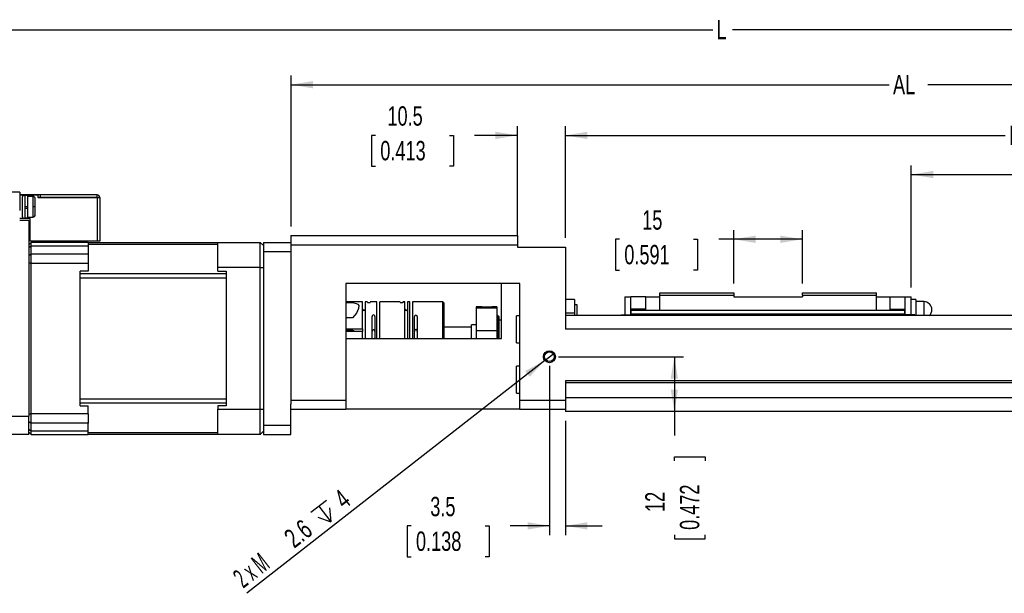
# Paper-space layout 'Layout1' of a CAD drawing. Extents: x 11 to 421, y 5 to 275.
# Tile 6 of 8: x 205 to 313, y 135 to 198. Entities that reach past the tile are written whole.
import ezdxf
from ezdxf.enums import TextEntityAlignment as Align

# ---------------------------------------------------------------- set-up
doc = ezdxf.new("R2010")
doc.units = 0
doc.layers.get('0').update_dxf_attribs({"linetype": 'CONTINUOUS'})
doc.dimstyles.new('SLDDIMSTYLE0', dxfattribs={"dimtxt": 2.116667, "dimasz": 2.4, "dimexe": 0, "dimexo": 0.0625, "dimgap": 0.529167, "dimtad": 0, "dimlfac": 2, "dimrnd": 1e-09, "dimzin": 12, "dimsah": 1, "dimcen": 0.09, "dimazin": 3, "dimtfac": 1, "dimtofl": 0, "dimtmove": 0, "dimatfit": 3})
doc.dimstyles.new('SLDDIMSTYLE1', dxfattribs={"dimtxt": 2.116667, "dimasz": 2.4, "dimexe": 0, "dimexo": 0.0625, "dimgap": 0.529167, "dimtad": 0, "dimlfac": 2, "dimrnd": 1e-09, "dimzin": 12, "dimsah": 1, "dimcen": 0.09, "dimazin": 3, "dimtfac": 1, "dimtmove": 0, "dimatfit": 3})
doc.dimstyles.new('SLDDIMSTYLE2', dxfattribs={"dimtxt": 2.116667, "dimasz": 2.4, "dimexe": 0, "dimexo": 0.0625, "dimgap": 0.529167, "dimtad": 1, "dimlfac": 2, "dimrnd": 1e-09, "dimzin": 12, "dimblk1": 'NONE', "dimsah": 1, "dimcen": 0, "dimazin": 3, "dimtfac": 1, "dimtmove": 0, "dimatfit": 3})

# ---------------------------------------------------------------- blocks, each defined once
blk = doc.blocks.new('_D_51')
at = {"color": 7, "linetype": 'CONTINUOUS'}
for p, q in [((263.16, 159.87), (263.16, 141.37)), ((264.91, 153.87), (264.91, 141.37)), ((248.03, 142.37), (247.6, 142.37)), ((247.6, 142.37), (247.6, 139)), ((256.14, 142.37), (256.57, 142.37)), ((256.57, 142.37), (256.57, 139)), ((263.16, 142.37), (258.88, 142.37)), ((264.91, 142.37), (268.91, 142.37)), ((247.6, 139), (248.03, 139)), ((256.57, 139), (256.14, 139))]:
    blk.add_line(p, q, dxfattribs=at)
for points in [[(263.16, 142.37), (260.76, 142.77), (260.76, 141.97)], [(264.91, 142.37), (267.31, 141.97), (267.31, 142.77)]]:
    blk.add_solid(points, dxfattribs=at)
at = {"color": 7, "linetype": 'CONTINUOUS', "width": 0.7}
for s, p in [('3.5', (250.13, 142.79, 26.16)), ('0.138', (248.57, 139, 26.16))]:
    blk.add_text(s, height=2.117, dxfattribs=at).set_placement(p, align=Align.BOTTOM_LEFT)
blk = doc.blocks.new('_D_54')
at = {"color": 7, "linetype": 'CONTINUOUS'}
for p, q in [((194.26, 179.87), (194.26, 197.63)), ((369.91, 167.62), (369.91, 197.63)), ((194.26, 196.63), (281, 196.63)), ((369.91, 196.63), (283.16, 196.63))]:
    blk.add_line(p, q, dxfattribs=at)
for points in [[(194.26, 196.63), (196.66, 196.23), (196.66, 197.03)], [(369.91, 196.63), (367.51, 197.03), (367.51, 196.23)]]:
    blk.add_solid(points, dxfattribs=at)
at = {"color": 7, "linetype": 'CONTINUOUS', "width": 0.7}
blk.add_text('L', height=2.12, dxfattribs=at).set_placement((281.43, 194.95, 26.16), align=Align.BOTTOM_LEFT)
blk = doc.blocks.new('_D_55')
at = {"color": 7, "linetype": 'CONTINUOUS'}
for p, q in [((234.91, 175.12), (234.91, 191.61)), ((369.91, 167.62), (369.91, 191.61)), ((234.91, 190.61), (300.28, 190.61)), ((369.91, 190.61), (304.53, 190.61))]:
    blk.add_line(p, q, dxfattribs=at)
for points in [[(234.91, 190.61), (237.31, 190.21), (237.31, 191.01)], [(369.91, 190.61), (367.51, 191.01), (367.51, 190.21)]]:
    blk.add_solid(points, dxfattribs=at)
at = {"color": 7, "linetype": 'CONTINUOUS', "width": 0.7}
blk.add_text('AL', height=2.117, dxfattribs=at).set_placement((300.71, 188.93, 26.16), align=Align.BOTTOM_LEFT)
blk = doc.blocks.new('_D_56')
at = {"color": 7, "linetype": 'CONTINUOUS'}
for p, q in [((264.91, 173.87), (264.91, 186.07)), ((364.91, 167.62), (364.91, 186.07)), ((264.91, 185.07), (312.97, 185.07)), ((364.91, 185.07), (316.84, 185.07))]:
    blk.add_line(p, q, dxfattribs=at)
for points in [[(264.91, 185.07), (267.31, 184.67), (267.31, 185.47)], [(364.91, 185.07), (362.51, 185.47), (362.51, 184.67)]]:
    blk.add_solid(points, dxfattribs=at)
at = {"color": 7, "linetype": 'CONTINUOUS', "width": 0.7}
blk.add_text('RL', height=2.117, dxfattribs=at).set_placement((313.4, 183.39, 26.16), align=Align.BOTTOM_LEFT)
blk = doc.blocks.new('_D_57')
at = {"color": 7, "linetype": 'CONTINUOUS'}
for p, q in [((302.71, 168.42), (302.71, 181.79)), ((361.91, 166.77), (361.91, 181.79)), ((302.71, 180.79), (331.17, 180.79)), ((361.91, 180.79), (333.44, 180.79))]:
    blk.add_line(p, q, dxfattribs=at)
for points in [[(302.71, 180.79), (305.11, 180.39), (305.11, 181.19)], [(361.91, 180.79), (359.51, 181.19), (359.51, 180.39)]]:
    blk.add_solid(points, dxfattribs=at)
at = {"color": 7, "linetype": 'CONTINUOUS', "width": 0.7}
blk.add_text('S', height=2.12, dxfattribs=at).set_placement((331.6, 179.11, 26.16), align=Align.BOTTOM_LEFT)
blk = doc.blocks.new('_D_58')
at = {"color": 7, "linetype": 'CONTINUOUS'}
for p, q in [((283.31, 168.87), (283.31, 174.71)), ((290.81, 168.87), (290.81, 174.71)), ((270.81, 173.71), (270.38, 173.71)), ((270.38, 173.71), (270.38, 170.34)), ((278.91, 173.71), (279.34, 173.71)), ((279.34, 173.71), (279.34, 170.34)), ((283.31, 173.71), (281.66, 173.71)), ((290.81, 173.71), (283.31, 173.71)), ((270.38, 170.34), (270.81, 170.34)), ((279.34, 170.34), (278.91, 170.34))]:
    blk.add_line(p, q, dxfattribs=at)
for points in [[(283.31, 173.71), (285.71, 173.31), (285.71, 174.11)], [(290.81, 173.71), (288.41, 174.11), (288.41, 173.31)]]:
    blk.add_solid(points, dxfattribs=at)
at = {"color": 7, "linetype": 'CONTINUOUS', "width": 0.7}
for s, p in [('15', (273.3, 174.13, 26.16)), ('0.591', (271.34, 170.34, 26.16))]:
    blk.add_text(s, height=2.117, dxfattribs=at).set_placement(p, align=Align.BOTTOM_LEFT)
blk = doc.blocks.new('_D_59')
at = {"color": 7, "linetype": 'CONTINUOUS'}
for p, q in [((259.66, 174.12), (259.66, 186.07)), ((264.91, 173.87), (264.91, 186.07)), ((244.13, 185.07), (243.7, 185.07)), ((243.7, 185.07), (243.7, 181.71)), ((252.24, 185.07), (252.67, 185.07)), ((252.67, 185.07), (252.67, 181.71)), ((259.66, 185.07), (254.98, 185.07)), ((264.91, 185.07), (268.91, 185.07)), ((243.7, 181.71), (244.13, 181.71)), ((252.67, 181.71), (252.24, 181.71))]:
    blk.add_line(p, q, dxfattribs=at)
for points in [[(259.66, 185.07), (257.26, 185.47), (257.26, 184.67)], [(264.91, 185.07), (267.31, 184.67), (267.31, 185.47)]]:
    blk.add_solid(points, dxfattribs=at)
at = {"color": 7, "linetype": 'CONTINUOUS', "width": 0.7}
for s, p in [('10.5', (245.45, 185.5, 26.16)), ('0.413', (244.67, 181.71, 26.16))]:
    blk.add_text(s, height=2.117, dxfattribs=at).set_placement(p, align=Align.BOTTOM_LEFT)
blk = doc.blocks.new('SW_SYMBOL_HOLE_DEPTH')
at = {"color": 0, "linetype": 'CONTINUOUS'}
for p, q in [((0, 875), (800, 875)), ((400, 875), (400, 75)), ((100, 555), (400, 75)), ((700, 555), (400, 75))]:
    blk.add_line(p, q, dxfattribs=at)
blk = doc.blocks.new('_D_60')
at = {"color": 7, "linetype": 'CONTINUOUS'}
for q in [(230.08, 135), (263.67, 161.27)]:
    blk.add_line((262.64, 160.46), q, dxfattribs=at)
blk.add_solid([(262.64, 160.46), (260.51, 159.3), (261, 158.67)], dxfattribs=at)
at = {"color": 7, "linetype": 'CONTINUOUS', "xscale": 0.0027037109, "yscale": 0.0027037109, "zscale": 0.0027037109, "rotation": 38.0284216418}
blk.add_blockref('SW_SYMBOL_HOLE_DEPTH', (238.55, 141.99), dxfattribs=at)
at = {"color": 7, "linetype": 'CONTINUOUS'}
for s, height, width, p in [('4', 2.12, 0.7, (241.12, 143.63, 26.16)), ('2.6', 2.117, 0.7, (235.65, 139.35, 26.16)), ('2 x M', 2.117, 0.56, (230.08, 134.99, 26.16))]:
    blk.add_text(s, height=height, rotation=38.0284, dxfattribs=dict(at, width=width)).set_placement(p, align=Align.BOTTOM_LEFT)
blk = doc.blocks.new('_NONE')
blk = doc.blocks.new('_D_61')
at = {"color": 7, "linetype": 'CONTINUOUS'}
for p, q in [((264.16, 160.87), (277.81, 160.87)), ((276.81, 160.87), (276.81, 154.87)), ((276.81, 154.87), (276.81, 152.25)), ((276.81, 149.5), (276.81, 149.93)), ((276.81, 149.93), (280.17, 149.93)), ((280.17, 149.93), (280.17, 149.5)), ((276.81, 141.4), (276.81, 140.97)), ((280.17, 140.97), (280.17, 141.4)), ((276.81, 140.97), (280.17, 140.97))]:
    blk.add_line(p, q, dxfattribs=at)
for points in [[(276.81, 160.87), (276.41, 158.47), (277.21, 158.47)], [(276.81, 154.87), (277.21, 157.27), (276.41, 157.27)]]:
    blk.add_solid(points, dxfattribs=at)
at = {"color": 7, "linetype": 'CONTINUOUS', "width": 0.7}
for s, p in [('0.472', (280.17, 141.93, 26.16)), ('12', (276.38, 143.89, 26.16))]:
    blk.add_text(s, height=2.117, rotation=90, dxfattribs=at).set_placement(p, align=Align.BOTTOM_LEFT)

psp = doc.layouts.get("Layout1")

# ---------------------------------------------------------------- linework, layer by layer
at = {"color": 7, "linetype": 'CONTINUOUS'}
for p, q in [((205.256, 178.8652), (197.656, 178.8652)), ((205.256, 178.8652), (205.256, 176.8652)), ((207.506, 178.5702), (205.256, 178.5702)), ((205.256, 178.5652), (205.556, 178.5652)), ((205.556, 178.5652), (205.556, 178.3686)), ((205.556, 178.5652), (207.256, 178.5652)), ((205.806, 178.5152), (205.556, 178.5152)), ((205.556, 176.1619), (205.556, 178.3686)), ((205.806, 178.5152), (205.806, 176.0152)), ((206.106, 178.4902), (205.806, 178.4902)), ((206.106, 178.4902), (206.106, 177.2652)), ((206.706, 178.3902), (206.106, 178.3902)), ((206.956, 177.2652), (206.956, 178.1402)), ((207.256, 178.5652), (207.256, 178.2652)), ((207.506, 178.2702), (207.256, 178.2702)), ((207.256, 178.2652), (213.706, 178.2652)), ((207.506, 178.5702), (207.506, 178.2702)), ((213.701, 178.5702), (207.506, 178.5702)), ((213.701, 178.2702), (207.506, 178.2702)), ((213.701, 178.5702), (213.701, 178.2702)), ((213.706, 178.5702), (213.701, 178.5702)), ((213.706, 178.2702), (213.701, 178.2702)), ((213.706, 178.2652), (213.706, 178.2702)), ((213.706, 178.2652), (213.706, 173.5152)), ((213.706, 178.2652), (214.006, 178.2652)), ((214.006, 178.2652), (214.006, 178.2702)), ((214.006, 178.2652), (214.006, 173.5152)), ((206.106, 177.2652), (205.806, 177.2652)), ((205.806, 177.1152), (206.106, 177.1152)), ((206.106, 177.2652), (206.106, 177.1152)), ((206.106, 177.1152), (206.106, 176.0402)), ((206.956, 177.2652), (206.706, 177.2652)), ((206.956, 176.3902), (206.956, 177.2652)), ((205.556, 175.9652), (205.256, 175.9652)), ((206.256, 175.7652), (205.256, 175.7652)), ((205.556, 176.1619), (205.556, 175.9652)), ((205.556, 176.0152), (205.806, 176.0152)), ((206.406, 175.9652), (205.556, 175.9652)), ((205.806, 176.0402), (206.106, 176.0402)), ((206.106, 176.1402), (206.706, 176.1402)), ((206.256, 175.7652), (206.256, 154.3652)), ((206.406, 173.5152), (206.406, 175.9652)), ((206.256, 173.1152), (206.506, 173.3652)), ((213.706, 173.5152), (206.406, 173.5152)), ((206.506, 172.9718), (206.506, 173.3652)), ((212.731, 173.3652), (206.506, 173.3652)), ((212.731, 173.3652), (212.731, 172.9718)), ((226.931, 173.3152), (212.731, 173.3152)), ((214.006, 173.5152), (213.706, 173.5152)), ((226.931, 173.3652), (231.556, 173.3652)), ((226.931, 170.6152), (226.931, 173.3652)), ((231.556, 170.6152), (231.556, 173.3652)), ((231.556, 173.3652), (231.906, 173.0152)), ((231.906, 173.3652), (231.906, 172.3652)), ((231.906, 173.3652), (234.906, 173.3652)), ((234.906, 174.1152), (259.656, 174.1152)), ((234.906, 174.1152), (234.906, 173.1152)), ((259.656, 174.1152), (259.656, 173.1152)), ((206.506, 172.9718), (206.256, 172.7874)), ((206.506, 172.1144), (206.506, 172.9718)), ((212.731, 172.9718), (206.506, 172.9718)), ((212.731, 172.9718), (212.731, 172.1144)), ((231.906, 172.3652), (231.906, 153.3652)), ((231.906, 172.3652), (234.906, 172.3652)), ((234.906, 173.1152), (234.906, 156.1152)), ((234.906, 173.1152), (259.656, 173.1152)), ((259.656, 173.1152), (259.656, 172.8652)), ((259.656, 172.8652), (264.906, 172.8652)), ((264.906, 172.8652), (264.906, 163.8652)), ((206.256, 171.9456), (206.506, 172.1144)), ((206.506, 171.1017), (206.506, 172.1144)), ((206.506, 172.1144), (212.731, 172.1144)), ((212.731, 172.1144), (212.731, 171.1017)), ((206.506, 171.1017), (206.256, 171.1017)), ((206.506, 154.6287), (206.506, 171.1017)), ((206.506, 171.1017), (212.731, 171.1017)), ((212.731, 170.2402), (211.856, 170.2402)), ((211.856, 155.4902), (211.856, 170.2402)), ((212.731, 171.1017), (212.731, 170.2402)), ((226.931, 170.2402), (226.931, 170.6152)), ((231.556, 170.6152), (226.931, 170.6152)), ((226.931, 170.2402), (227.806, 170.2402)), ((227.806, 170.2402), (227.806, 155.4902)), ((231.556, 155.1152), (231.556, 170.6152)), ((231.556, 170.6152), (231.906, 170.6152)), ((227.806, 169.9197), (211.856, 169.9197)), ((211.856, 169.4964), (227.806, 169.4964)), ((259.906, 168.8652), (240.906, 168.8652)), ((240.906, 168.8652), (240.906, 156.1152)), ((257.906, 162.8652), (257.906, 168.8652)), ((259.906, 156.1152), (259.906, 168.8652)), ((242.731, 166.8652), (240.906, 166.8652)), ((242.731, 163.9198), (242.731, 166.8652)), ((243.256, 166.8652), (243.031, 166.8652)), ((243.031, 166.8652), (243.031, 162.8652)), ((244.306, 166.8652), (243.556, 166.8652)), ((244.306, 162.8652), (244.306, 166.8652)), ((246.831, 166.8652), (244.606, 166.8652)), ((244.606, 162.8652), (244.606, 166.8652)), ((247.356, 166.8652), (247.131, 166.8652)), ((247.356, 162.8652), (247.356, 166.8652)), ((247.881, 166.8652), (247.656, 166.8652)), ((247.656, 166.8652), (247.656, 162.8652)), ((247.881, 162.8652), (247.881, 166.8652)), ((251.506, 166.8652), (248.181, 166.8652)), ((248.181, 166.8652), (248.181, 162.8652)), ((251.656, 166.7152), (251.506, 166.8652)), ((251.506, 162.8652), (251.506, 166.8652)), ((265.906, 167.1152), (264.906, 167.1152)), ((265.906, 167.1152), (265.906, 165.6152)), ((271.406, 167.4152), (272.056, 167.4152)), ((271.406, 167.4152), (271.406, 165.4652)), ((272.056, 165.4652), (272.056, 167.4152)), ((273.706, 167.4152), (272.056, 167.4152)), ((273.706, 167.4152), (275.206, 167.4152)), ((273.706, 165.9652), (273.706, 167.4152)), ((275.206, 167.8652), (283.306, 167.8652)), ((275.206, 167.5902), (275.206, 167.8652)), ((275.206, 167.5902), (283.306, 167.5902)), ((275.206, 165.9652), (275.206, 167.5902)), ((283.306, 167.8652), (283.306, 167.5902)), ((283.306, 167.5902), (283.306, 167.4152)), ((283.306, 167.4152), (290.806, 167.4152)), ((290.806, 167.8652), (298.906, 167.8652)), ((290.806, 167.5902), (290.806, 167.8652)), ((290.806, 167.5902), (298.906, 167.5902)), ((290.806, 167.5902), (290.806, 167.4152)), ((298.906, 167.5902), (298.906, 167.8652)), ((298.906, 165.9652), (298.906, 167.5902)), ((298.906, 167.4152), (300.406, 167.4152)), ((300.406, 165.9652), (300.406, 167.4152)), ((300.406, 167.4152), (302.056, 167.4152)), ((302.056, 167.4152), (302.706, 167.4152)), ((302.056, 165.4652), (302.056, 167.4152)), ((302.706, 165.4652), (302.706, 167.4152)), ((303.206, 167.1402), (302.706, 167.1402)), ((303.206, 167.1402), (303.206, 165.3652)), ((304.081, 166.8902), (303.206, 166.8902)), ((251.656, 162.8933), (251.656, 166.7152)), ((255.5839, 166.3402), (255.156, 166.3402)), ((255.156, 166.3402), (255.156, 166.2266)), ((255.156, 166.2266), (257.406, 166.2266)), ((255.156, 166.2266), (255.156, 163.7465)), ((257.406, 166.3402), (257.0239, 166.3402)), ((257.406, 166.3402), (257.406, 166.2266)), ((257.406, 166.2266), (257.406, 163.7465)), ((266.206, 166.5402), (265.906, 166.5402)), ((266.206, 165.3652), (266.206, 166.5402)), ((273.706, 166.0652), (272.056, 166.0652)), ((272.106, 165.9652), (302.006, 165.9652)), ((272.106, 165.5442), (272.106, 165.9652)), ((300.406, 166.0652), (302.056, 166.0652)), ((302.006, 165.5442), (302.006, 165.9652)), ((241.643, 165.1246), (240.906, 165.1246)), ((243.781, 162.8652), (243.781, 165.2751)), ((244.081, 165.2751), (244.081, 162.8652)), ((248.406, 162.8652), (248.406, 165.2552)), ((248.706, 165.2552), (248.706, 162.8652)), ((257.506, 165.3652), (257.406, 165.3652)), ((257.656, 165.2152), (257.506, 165.3652)), ((257.506, 162.8652), (257.506, 165.3652)), ((257.656, 162.8652), (257.656, 165.2152)), ((257.906, 164.8652), (257.656, 164.8652)), ((259.906, 165.3402), (259.556, 165.3402)), ((259.556, 163.8652), (259.556, 165.3402)), ((265.906, 165.6152), (264.906, 165.6152)), ((364.906, 165.3652), (264.906, 165.3652)), ((265.906, 165.6152), (265.906, 165.3652)), ((271.006, 165.4652), (272.056, 165.4652)), ((271.006, 165.3652), (271.006, 165.4652)), ((272.056, 165.3652), (272.056, 165.4652)), ((272.056, 165.4652), (272.106, 165.4652)), ((272.056, 165.4152), (272.106, 165.4152)), ((272.106, 165.5442), (302.006, 165.5442)), ((272.106, 165.3652), (272.106, 165.5442)), ((302.006, 165.3652), (302.006, 165.5442)), ((302.006, 165.4652), (302.056, 165.4652)), ((302.006, 165.4152), (302.056, 165.4152)), ((303.106, 165.4652), (302.056, 165.4652)), ((302.056, 165.3652), (302.056, 165.4652)), ((303.106, 165.3652), (303.106, 165.4652)), ((240.906, 163.9198), (242.731, 163.9198)), ((242.731, 163.6277), (240.906, 163.6277)), ((242.731, 163.9198), (242.731, 163.6277)), ((242.731, 162.8652), (242.731, 163.6277)), ((254.656, 164.1152), (251.656, 164.1152)), ((255.156, 164.3652), (254.656, 164.3652)), ((254.656, 162.8652), (254.656, 164.3652)), ((255.156, 163.7465), (257.406, 163.7465)), ((255.156, 163.7465), (255.156, 162.8652)), ((257.406, 163.7465), (257.406, 162.8652)), ((259.556, 162.3902), (259.556, 163.8652)), ((364.906, 163.8652), (264.906, 163.8652)), ((240.906, 162.8652), (257.906, 162.8652)), ((259.556, 162.3902), (259.906, 162.3902)), ((259.906, 159.8402), (259.556, 159.8402)), ((259.556, 158.3652), (259.556, 159.8402)), ((259.556, 156.8902), (259.556, 158.3652)), ((364.906, 158.2402), (264.906, 158.2402)), ((264.906, 158.2402), (264.906, 158.0111)), ((364.906, 158.0111), (264.906, 158.0111)), ((264.906, 158.0111), (264.906, 156.3652)), ((227.806, 156.234), (211.856, 156.234)), ((234.906, 156.1152), (240.906, 156.1152)), ((234.906, 156.1152), (234.906, 155.6793)), ((240.906, 156.1152), (240.906, 155.1152)), ((259.556, 156.8902), (259.906, 156.8902)), ((259.906, 156.1152), (264.906, 156.1152)), ((259.906, 155.1152), (259.906, 156.1152)), ((364.906, 156.3652), (264.906, 156.3652)), ((264.906, 156.3652), (264.906, 154.8652)), ((211.856, 155.8108), (227.806, 155.8108)), ((211.856, 155.4902), (212.731, 155.4902)), ((212.731, 154.6287), (212.731, 155.4902)), ((226.931, 155.4902), (226.931, 155.1152)), ((227.806, 155.4902), (226.931, 155.4902)), ((226.931, 155.1152), (231.556, 155.1152)), ((226.931, 152.3652), (226.931, 155.1152)), ((231.556, 152.3652), (231.556, 155.1152)), ((231.556, 155.1152), (231.906, 155.1152)), ((234.906, 153.3652), (234.906, 155.6793)), ((234.906, 155.1152), (240.906, 155.1152)), ((259.906, 155.1152), (240.906, 155.1152)), ((259.906, 155.1152), (264.906, 155.1152)), ((197.656, 154.3652), (206.256, 154.3652)), ((206.256, 154.6287), (206.506, 154.6287)), ((206.256, 153.8084), (206.256, 154.3652)), ((212.731, 154.6287), (206.506, 154.6287)), ((206.506, 153.616), (206.506, 154.6287)), ((212.731, 154.6287), (212.731, 153.616)), ((364.906, 154.8652), (264.906, 154.8652)), ((206.256, 153.7848), (206.256, 153.8084)), ((206.256, 153.7848), (206.506, 153.616)), ((206.256, 152.9431), (206.256, 153.7848)), ((206.256, 152.9431), (206.506, 152.7587)), ((206.256, 152.9221), (206.256, 152.9431)), ((206.256, 152.3652), (206.256, 152.9221)), ((212.731, 153.616), (206.506, 153.616)), ((206.506, 152.7587), (206.506, 153.616)), ((212.731, 152.7587), (212.731, 153.616)), ((231.906, 153.3652), (234.906, 153.3652)), ((231.906, 153.3652), (231.906, 152.3652)), ((234.906, 152.3652), (234.906, 153.3652)), ((206.256, 152.3652), (197.656, 152.3652)), ((206.506, 152.3652), (206.256, 152.6152)), ((206.506, 152.7587), (212.731, 152.7587)), ((206.506, 152.3652), (206.506, 152.7587)), ((206.506, 152.3652), (212.731, 152.3652)), ((212.731, 152.3652), (212.731, 152.7587)), ((212.731, 152.4152), (226.931, 152.4152)), ((231.556, 152.3652), (226.931, 152.3652)), ((231.556, 152.3652), (231.906, 152.7152)), ((231.906, 152.3652), (234.906, 152.3652))]:
    psp.add_line(p, q, dxfattribs=at)
at = {"color": 8, "linetype": 'CONTINUOUS'}
for p, q in [((206.706, 178.3902), (206.706, 177.2652)), ((206.706, 177.2652), (206.706, 176.1402)), ((212.731, 173.1844), (226.931, 173.1844)), ((304.081, 166.8902), (304.081, 165.3652)), ((226.931, 152.5461), (212.731, 152.5461))]:
    psp.add_line(p, q, dxfattribs=at)
at = {"color": 7, "linetype": 'CONTINUOUS', "flags": 128}
for points in [[(240.906, 166.7726), (241.148, 166.7875), (241.4794, 166.7836), (241.783, 166.7561), (242.0338, 166.6989), (242.2148, 166.602), (242.3154, 166.4503), (242.3019, 166.1465), (242.0593, 165.6358), (241.643, 165.1246)], [(243.556, 166.7947), (243.5451, 166.78), (243.5139, 166.7662), (243.4772, 166.7576), (243.4398, 166.7531), (243.3977, 166.7519), (243.3615, 166.754), (243.3289, 166.7586), (243.2914, 166.7683), (243.2628, 166.7832), (243.256, 166.7947)], [(247.131, 166.7917), (247.1201, 166.7767), (247.0889, 166.7626), (247.0522, 166.7539), (247.0148, 166.7493), (246.9727, 166.7481), (246.9365, 166.7502), (246.9039, 166.7549), (246.8664, 166.7648), (246.8378, 166.78), (246.831, 166.7917)], [(257.0239, 166.339), (257.0287, 166.3398), (256.9786, 166.3315), (256.8687, 166.3152), (256.6998, 166.2956), (256.4772, 166.2803), (256.2231, 166.2775), (255.973, 166.2903), (255.7638, 166.3125), (255.6287, 166.3323), (255.5813, 166.3402), (255.5839, 166.3397)], [(241.256, 163.7613), (241.036, 163.7514), (240.906, 163.7343)], [(241.8308, 163.6277), (241.831, 163.6307), (241.7872, 163.6807), (241.6626, 163.7231), (241.476, 163.7514), (241.256, 163.7613)], [(244.081, 163.6129), (244.0701, 163.6864), (244.0389, 163.7499), (244.0022, 163.787), (243.9648, 163.8058), (243.9227, 163.8107), (243.8865, 163.802), (243.8539, 163.7825), (243.8164, 163.7402), (243.7878, 163.6712), (243.781, 163.6129)], [(248.706, 163.6369), (248.6951, 163.7104), (248.6639, 163.7737), (248.6272, 163.8108), (248.5898, 163.8296), (248.5477, 163.8344), (248.5115, 163.8257), (248.4789, 163.8063), (248.4414, 163.7641), (248.4128, 163.6951), (248.406, 163.6369)]]:
    psp.add_lwpolyline(points, dxfattribs=at)
at = {"color": 7, "linetype": 'CONTINUOUS'}
for radius in [0.65, 0.5283]:
    psp.add_circle((263.156, 160.8652), radius, dxfattribs=at)
for centre, radius, start, end in [((206.706, 178.1402), 0.25, 0, 90), ((213.706, 178.2702), 0.3, 0, 90), ((206.706, 176.3902), 0.25, 270, 360), ((304.081, 166.0152), 0.875, 0, 90), ((242.881, 166.0792), 0.1515, 188.138553, 351.861447), ((247.506, 166.0792), 0.1515, 188.138553, 351.861447), ((304.081, 166.0152), 0.875, 312.024628, 0), ((243.931, 165.2817), 0.1501, 357.480716, 182.519284), ((248.556, 165.2623), 0.1502, 357.264873, 182.735127)]:
    psp.add_arc(centre, radius, start, end, dxfattribs=at)

# ---------------------------------------------------------------- dimensions: what is measured, and where the dimension line sits
for base, p1, p2, text, picture, middle in [((369.906, 196.627), (194.256, 178.8652), (369.906, 166.6152), 'L', '_D_54', (282.081, 196.627)), ((369.906, 190.6106), (234.906, 174.1152), (369.906, 166.6152), 'AL', '_D_55', (302.406, 190.6106)), ((364.906, 185.0692), (264.906, 172.8652), (364.906, 166.6152), 'RL', '_D_56', (314.906, 185.0692)), ((361.906, 180.7944), (302.706, 167.4152), (361.906, 165.7652), 'S', '_D_57', (332.306, 180.7944))]:
    dim = psp.add_linear_dim(base=base, p1=p1, p2=p2, text=text, dimstyle='SLDDIMSTYLE0', dxfattribs=at)
    dim.commit()
    dim.dimension.update_dxf_attribs({"geometry": picture, "text_midpoint": middle, "dimtype": 160})
for base, p1, p2, dimstyle, picture, middle in [((264.906, 185.0692), (259.656, 173.1152), (264.906, 172.8652), 'SLDDIMSTYLE1', '_D_59', (248.1854, 185.0692)), ((290.806, 173.7055), (283.306, 167.8652), (290.806, 167.8652), 'SLDDIMSTYLE0', '_D_58', (274.8599, 173.7055)), ((264.906, 142.3652), (263.156, 160.8652), (264.906, 154.8652), 'SLDDIMSTYLE1', '_D_51', (252.0864, 142.3652))]:
    dim = psp.add_linear_dim(base=base, p1=p1, p2=p2, dimstyle=dimstyle, dxfattribs=at)
    dim.commit()
    dim.dimension.update_dxf_attribs({"geometry": picture, "text_midpoint": middle, "dimtype": 160})
dim = psp.add_diameter_dim_2p(p1=(263.668, 161.2657), p2=(262.644, 160.4648), text='2 x M<>{\\fGDT;x}4', dimstyle='SLDDIMSTYLE2', override={"dimpost": '<>'}, dxfattribs=at)
dim.commit()
dim.dimension.update_dxf_attribs({"geometry": '_D_60', "text_midpoint": (236.1793, 139.7672), "dimtype": 163})
dim = psp.add_linear_dim(base=(276.8083, 154.8652), p1=(263.156, 160.8652), p2=(264.906, 154.8652), angle=90, dimstyle='SLDDIMSTYLE0', dxfattribs=at)
dim.commit()
dim.dimension.update_dxf_attribs({"geometry": '_D_61', "text_midpoint": (276.8083, 145.4501), "dimtype": 160})

doc.saveas('drawing.dxf')
